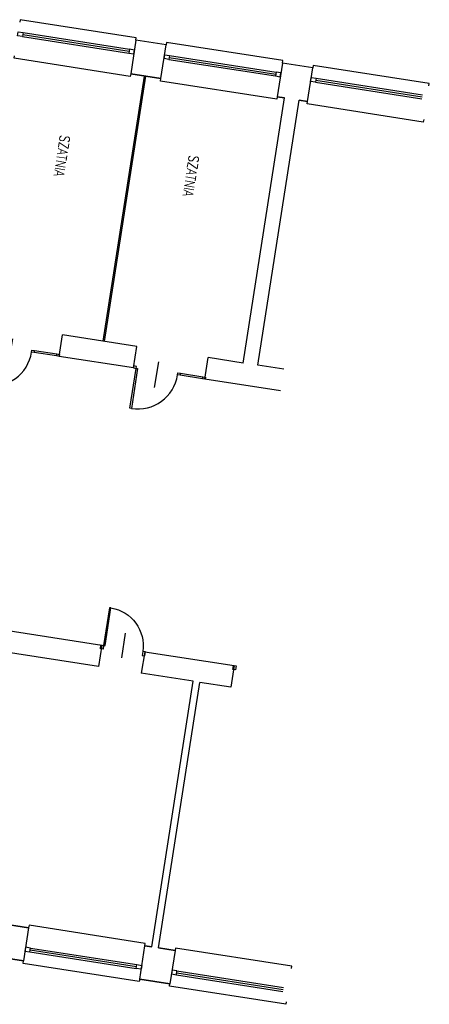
# Model space of a CAD drawing. Extents: x -38969 to 27108, y -24488 to 212598.
# Tile 20 of 256: x -3473 to -2644, y -21150 to -19157. Entities that reach past the tile are written whole.
import ezdxf

# ---------------------------------------------------------------- set-up
doc = ezdxf.new("R2010")
doc.units = 0
doc.header["$LTSCALE"] = 100
doc.header["$MEASUREMENT"] = 0
doc.linetypes.add('0.7_0.7', pattern=[1.4, 0.7, -0.7])
doc.layers.get('0').update_dxf_attribs({"linetype": 'CONTINUOUS'})
for name, color, linetype in [('K_1-MUR istn', 200, 'CONTINUOUS'), ('K_1-POMOCNICZA', 2, 'CONTINUOUS'), ('K_1-STOLARKA', 6, 'CONTINUOUS'), ('K_1-TXT', 123, 'CONTINUOUS')]:
    doc.layers.add(name, color=color, linetype=linetype)
doc.styles.add('ROMANS', font='ROMANS.shx', dxfattribs={"width": 0.8})

# ---------------------------------------------------------------- blocks, each defined once
blk = doc.blocks.new('DR_1180L2')
at = {"color": 7}
blk.add_line((-15, 40), (35, 40), dxfattribs=at)
blk.add_lwpolyline([(4, 0), (4, 3), (81, 3), (81, 0), (4, 0)])
blk.add_arc((4, 3), 77, 0, 90, dxfattribs=at)

msp = doc.modelspace()

# ---------------------------------------------------------------- linework, layer by layer
at = {"layer": 'K_1-MUR istn'}
for p, q in [((-3176.61676, -19208.12338), (-3237.87774, -19198.57914)), ((-2880.19268, -19254.30521), (-2941.45366, -19244.76096)), ((-3187.23858, -19276.30092), (-3248.49956, -19266.75668)), ((-3020.84337, -19851.77519), (-2937.25427, -19315.24759)), ((-2991.20097, -19856.39337), (-2907.61186, -19319.86578)), ((-2937.25427, -19315.24759), (-2952.07548, -19312.9385)), ((-2890.8145, -19322.48275), (-2907.61186, -19319.86578)), ((-3393.20642, -19838.29314), (-3386.43308, -19794.81761)), ((-3236.24488, -19818.2164), (-3386.43308, -19794.81761)), ((-3243.01821, -19861.69193), (-3236.24488, -19818.2164)), ((-3243.01821, -19861.69193), (-3393.20642, -19838.29314)), ((-3098.75849, -19884.16709), (-3091.98515, -19840.69155)), ((-3020.84337, -19851.77519), (-3091.98515, -19840.69155)), ((-2938.83271, -19864.55216), (-2991.20097, -19856.39337)), ((-2945.60604, -19908.0277), (-3098.75849, -19884.16709)), ((-4250.73087, -20275.49768), (-3307.11419, -20422.50982)), ((-3313.88753, -20465.98535), (-3981.8298, -20361.92231)), ((-3307.11419, -20422.50982), (-3313.88753, -20465.98535)), ((-3220.16313, -20436.05649), (-3226.93646, -20479.53202)), ((-3220.16313, -20436.05649), (-3039.34444, -20464.2274)), ((-3122.19995, -20495.8496), (-3226.93646, -20479.53202)), ((-3039.34444, -20464.2274), (-3046.11777, -20507.70293)), ((-3205.943, -21033.36528), (-3122.19995, -20495.8496)), ((-3192.10987, -21035.52043), (-3108.36683, -20498.00475)), ((-3046.11777, -20507.70293), (-3108.36683, -20498.00475)), ((-3454.93923, -20994.57254), (-3516.20021, -20985.0283)), ((-3205.943, -21033.36528), (-3219.77612, -21031.21012)), ((-3158.51514, -21040.75437), (-3192.10987, -21035.52043)), ((-3526.66809, -21052.21776), (-3465.40711, -21061.762)), ((-3230.244, -21098.39958), (-3168.98302, -21107.94383))]:
    msp.add_line(p, q, dxfattribs=at)
for points in [[(-3248.49956, -19266.75668), (-3187.23858, -19276.30092), (-3176.61676, -19208.12338), (-3237.87774, -19198.57914)], [(-3516.20021, -20985.0283), (-3454.93923, -20994.57254), (-3465.40711, -21061.762), (-3526.66809, -21052.21776)]]:
    msp.add_lwpolyline(points, close=True, dxfattribs=at)
for points in [[(-2907.61186, -19319.86578), (-2890.8145, -19322.48275), (-2880.19268, -19254.30521), (-2941.45366, -19244.76096), (-2952.07548, -19312.9385), (-2937.25427, -19315.24759)], [(-3192.10987, -21035.52043), (-3158.51514, -21040.75437), (-3168.98302, -21107.94383), (-3230.244, -21098.39958), (-3219.77612, -21031.21012), (-3205.943, -21033.36528)]]:
    msp.add_lwpolyline(points, dxfattribs=at)
at = {"layer": 'K_1-POMOCNICZA', "linetype": '0.7_0.7', "ltscale": 20}
for p, q in [((-3304.42242, -19807.59458), (-3220.83331, -19271.06698)), ((-3301.45818, -19808.0564), (-3217.86907, -19271.5288))]:
    msp.add_line(p, q, dxfattribs=at)
at = {"layer": 'K_1-STOLARKA'}
for p, q in [((-3466.85459, -19187.19488), (-3251.45309, -19220.75367)), ((-3466.23884, -19183.24256), (-3250.83733, -19216.80135)), ((-3467.47035, -19191.1472), (-3252.06885, -19224.70599)), ((-3171.04627, -19237.32902), (-2955.64476, -19270.88782)), ((-3170.43051, -19233.3767), (-2955.02901, -19266.9355)), ((-3169.81475, -19229.42438), (-2954.41325, -19262.98317)), ((-2874.62218, -19283.51085), (-2659.22068, -19317.06964)), ((-2874.00642, -19279.55853), (-2658.60492, -19313.11732)), ((-2873.39066, -19275.60621), (-2657.98916, -19309.165)), ((-3451.83176, -21039.58747), (-3236.43026, -21073.14626)), ((-3451.216, -21035.63515), (-3235.8145, -21069.19394)), ((-3452.44752, -21043.53979), (-3237.04601, -21077.09858)), ((-3156.02343, -21089.72162), (-2940.62193, -21123.28041)), ((-3155.40767, -21085.7693), (-2940.00617, -21119.32809)), ((-3154.79192, -21081.81697), (-2939.39041, -21115.37577))]:
    msp.add_line(p, q, dxfattribs=at)
for points in [[(-3237.87774, -19198.57914), (-3237.10805, -19193.63874), (-3472.27115, -19157.00116), (-3473.04085, -19161.94156)], [(-2941.45366, -19244.76096), (-2940.68396, -19239.82056), (-3175.84707, -19203.18298), (-3176.61676, -19208.12338)], [(-3248.49956, -19266.75668), (-3249.26926, -19271.69708), (-3484.43237, -19235.0595), (-3483.66267, -19230.1191)], [(-2645.02957, -19290.94279), (-2644.25987, -19286.00239), (-2879.42298, -19249.36481), (-2880.19268, -19254.30521)], [(-2952.07548, -19312.9385), (-2952.84517, -19317.8789), (-3188.00828, -19281.24132), (-3187.23858, -19276.30092)], [(-2655.65139, -19359.12033), (-2656.42109, -19364.06073), (-2891.5842, -19327.42315), (-2890.8145, -19322.48275)], [(-3219.77612, -21031.21012), (-3219.00642, -21026.26972), (-3454.16953, -20989.63214), (-3454.93923, -20994.57254)], [(-2923.35203, -21077.39195), (-2922.58234, -21072.45155), (-3157.74544, -21035.81397), (-3158.51514, -21040.75437)], [(-3230.244, -21098.39958), (-3231.0137, -21103.33999), (-3466.17681, -21066.7024), (-3465.40711, -21061.762)], [(-2933.81991, -21144.58141), (-2934.58961, -21149.52181), (-3169.75272, -21112.88423), (-3168.98302, -21107.94383)]]:
    msp.add_lwpolyline(points, dxfattribs=at)
for points in [[(-3476.11964, -19181.70316), (-3466.23884, -19183.24256), (-3467.47035, -19191.1472), (-3477.35116, -19189.60781)], [(-3240.95653, -19218.34074), (-3250.83733, -19216.80135), (-3252.06885, -19224.70599), (-3242.18805, -19226.24539)], [(-3179.69555, -19227.88499), (-3169.81475, -19229.42438), (-3171.04627, -19237.32902), (-3180.92707, -19235.78963)], [(-2944.53244, -19264.52257), (-2954.41325, -19262.98317), (-2955.64476, -19270.88782), (-2945.76396, -19272.42721)], [(-2883.27147, -19274.06681), (-2873.39066, -19275.60621), (-2874.62218, -19283.51085), (-2884.50298, -19281.97145)], [(-3443.59851, -19830.44223), (-3449.03295, -19829.59556), (-3448.41719, -19825.64324), (-3442.98275, -19826.48991)], [(-3398.64086, -19837.44647), (-3443.59851, -19830.44223), (-3442.98275, -19826.48991), (-3398.0251, -19833.49415)], [(-3393.20642, -19838.29314), (-3398.64086, -19837.44647), (-3398.0251, -19833.49415), (-3392.59066, -19834.34082)], [(-3243.01821, -19861.69193), (-3237.58377, -19862.5386), (-3236.96801, -19858.58628), (-3242.40245, -19857.73961)], [(-3148.1625, -19876.47011), (-3153.59695, -19875.62345), (-3152.98119, -19871.67113), (-3147.54675, -19872.51779)], [(-3103.20485, -19883.47436), (-3148.1625, -19876.47011), (-3147.54675, -19872.51779), (-3102.58909, -19879.52204)], [(-3097.77041, -19884.32103), (-3103.20485, -19883.47436), (-3102.58909, -19879.52204), (-3097.15465, -19880.3687)], [(-3308.59632, -20422.27891), (-3303.16187, -20423.12558), (-3304.39339, -20431.03022), (-3309.82783, -20430.18355)], [(-3218.68101, -20436.2874), (-3224.11545, -20435.44073), (-3225.34697, -20443.34537), (-3219.91252, -20444.19204)], [(-3040.57954, -20464.03498), (-3035.1451, -20464.88164), (-3036.37661, -20472.78629), (-3041.81105, -20471.93962)], [(-3462.32832, -21042.0004), (-3452.44752, -21043.53979), (-3451.216, -21035.63515), (-3461.0968, -21034.09576)], [(-3227.16521, -21078.63798), (-3237.04601, -21077.09858), (-3235.8145, -21069.19394), (-3225.9337, -21070.73334)], [(-3165.90423, -21088.18222), (-3156.02343, -21089.72162), (-3154.79192, -21081.81697), (-3164.67272, -21080.27758)]]:
    msp.add_lwpolyline(points, close=True, dxfattribs=at)

# ---------------------------------------------------------------- block references
at = {"layer": 'K_1-STOLARKA', "xscale": 1.062794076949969, "yscale": 1.062794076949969, "zscale": 1.062794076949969, "rotation": 261.1447089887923}
for p in [(-3532.36535, -19812.31021), (-3236.92935, -19858.33809)]:
    msp.add_blockref('DR_1180L2', p, dxfattribs=at)
at = {"layer": 'K_1-STOLARKA', "xscale": -1, "rotation": 261.1447089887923}
msp.add_blockref('DR_1180L2', (-3303.77763, -20427.0779), dxfattribs=at)

# ---------------------------------------------------------------- texts
at = {"layer": 'K_1-TXT', "char_height": 20, "width": 19078.3315449, "attachment_point": 1, "rotation": 261.14470899, "style": 'ROMANS'}
for insert in [(-3371.15372, -19392.81009), (-3110.22891, -19433.46126)]:
    msp.add_mtext('SZATNIA', dxfattribs=dict(at, insert=insert))

doc.saveas('drawing.dxf')
